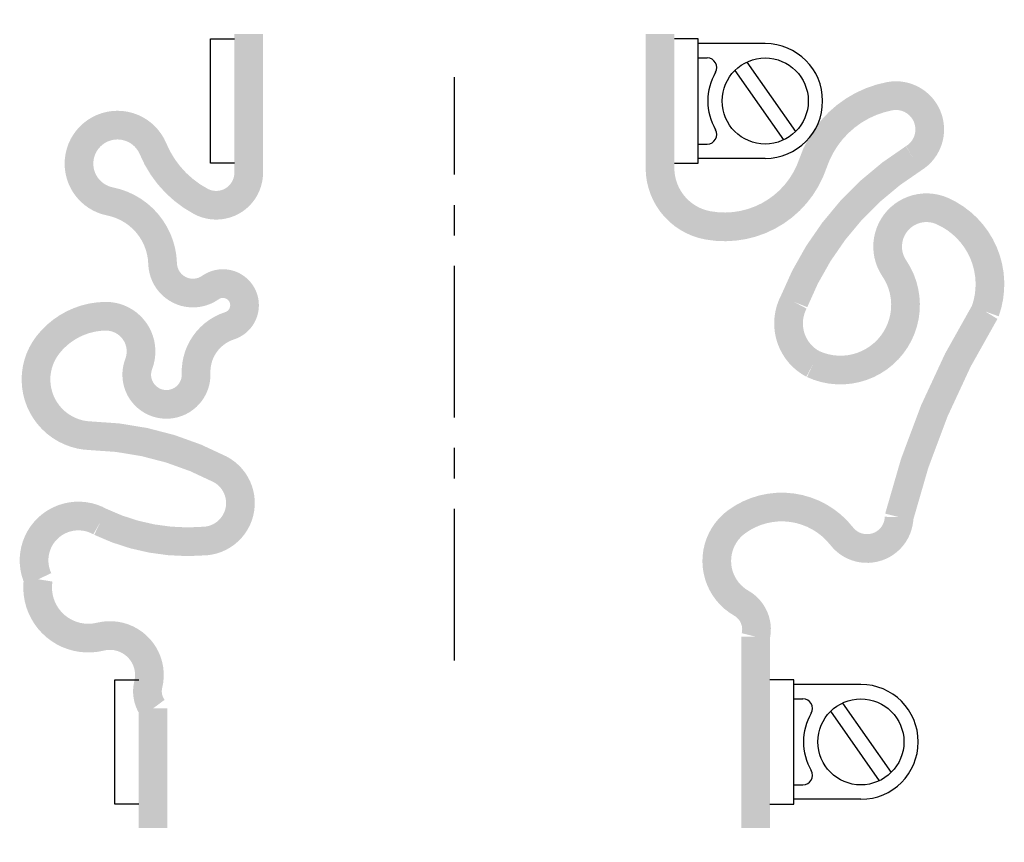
# Model space of a CAD drawing. Header units: millimetres. Extents: x -45 to 57, y -19 to 67.
import ezdxf

# ---------------------------------------------------------------- set-up
doc = ezdxf.new("R2010")
doc.units = ezdxf.units.MM
doc.header["$LTSCALE"] = 0.5
doc.header["$MEASUREMENT"] = 0
doc.linetypes.add('CENTER', pattern=[50.8, 31.75, -6.35, 6.35, -6.35])
doc.layers.get('0').update_dxf_attribs({"linetype": 'CONTINUOUS'})
doc.layers.add('Center', color=1, linetype='CENTER')

msp = doc.modelspace()

# ---------------------------------------------------------------- linework, layer by layer
for p, q in [((-25.5, 52), (-25.5, 65)), ((-25.5, 65), (-23, 65)), ((25.5, 65), (23, 65)), ((25.5, 52), (25.5, 65)), ((32.5, 64.5), (25.5, 64.5)), ((25.5, 63), (26.44, 63)), ((30.57, 62.56), (35.66, 55.3)), ((29.34, 61.7), (34.43, 54.44)), ((25.5, 54), (26.44, 54)), ((32.5, 52.5), (25.5, 52.5)), ((-23, 52), (-25.5, 52)), ((23, 52), (25.5, 52)), ((-35.5, -15), (-35.5, -2)), ((-35.5, -2), (-33, -2)), ((35.5, -2), (33, -2)), ((35.5, -15), (35.5, -2)), ((42.5, -2.5), (35.5, -2.5)), ((35.5, -4), (36.44, -4)), ((40.57, -4.44), (45.66, -11.7)), ((39.34, -5.3), (44.43, -12.56)), ((35.5, -13), (36.44, -13)), ((-33, -15), (-35.5, -15)), ((33, -15), (35.5, -15)), ((42.5, -14.5), (35.5, -14.5))]:
    msp.add_line(p, q)
at = {"const_width": 3, "flags": 128}
for points in [[(-21.5, 65.5), (-21.5, 51, -0.56619), (-26.5, 48, -0.173214), (-31.5, 53.5, 1.667268), (-36, 48, -0.349852), (-30.5, 41.5, 0.598056), (-25.5, 39, -1.163294), (-23.5, 35, 0.335337), (-27, 30, -1.224957), (-33, 31, 0.531721), (-36.5, 36, 0.226938), (-42.5, 33, 0.615314), (-38, 23.5, -0.114729), (-24.5, 20, -0.749263), (-26, 12.5, -0.134398), (-37, 14.5, 0.733759), (-43.5, 8.5, 0.538118), (-37, 2.5, -0.564179), (-32, -2.5, 0.223265), (-31.5, -5), (-31.5, -17.5)], [(21.5, 65.5), (21.5, 51.5, 0.36205), (26.5, 45.5, 0.373567), (37.5, 52, -0.271332), (45.5, 59, -0.835937), (48, 52.5, 0.159512), (35.5, 37.5, 0.414951), (37.5, 31, 0.760159), (46, 41, -0.75249), (51, 47, -0.394653), (55.5, 36.5, 0.076611), (46.5, 15, -0.704922), (40.5, 13, 0.405667), (29.5, 14.5, 0.542617), (30, 6, -0.335934), (31.5, 2.5), (31.5, -17.5)]]:
    msp.add_lwpolyline(points, format="xyb", dxfattribs=at)
for centre in [(32.5, 58.5), (42.5, -8.5)]:
    msp.add_circle(centre, 4.5)
for centre, radius, start, end in [((32.5, 58.5), 6, 270, 90), ((26.44, 62), 1, 330, 90), ((32.5, 58.5), 6, 150, 210), ((26.44, 55), 1, 270, 30), ((42.5, -8.5), 6, 270, 90), ((36.44, -5), 1, 330, 90), ((42.5, -8.5), 6, 150, 210), ((36.44, -12), 1, 270, 30)]:
    msp.add_arc(centre, radius, start, end)
at = {"layer": 'Center'}
msp.add_line((0, 0), (0, 61), dxfattribs=at)

doc.saveas('drawing.dxf')
